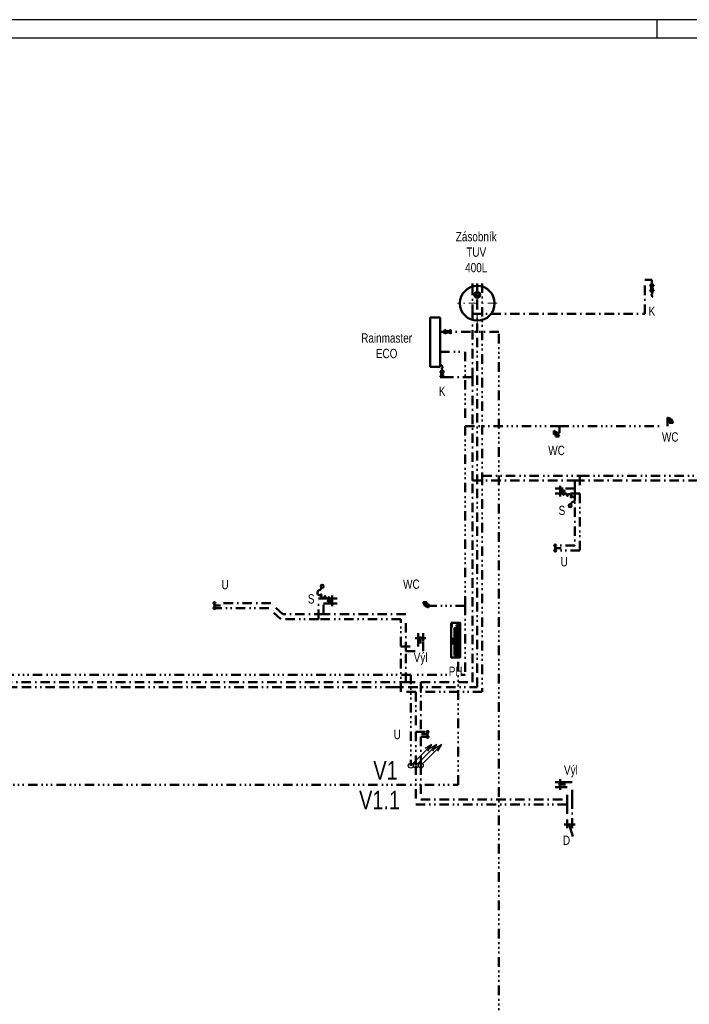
# Model space of a CAD drawing. Header units: millimetres. Extents: x 198383 to 706415, y -768832 to -310514.
# Tile 21 of 40: x 214594 to 228102, y -385240 to -365370. Entities that reach past the tile are written whole.
import ezdxf

# ---------------------------------------------------------------- set-up
doc = ezdxf.new("R2010")
doc.units = ezdxf.units.MM
for name, pattern in [('DASHDOT', [25.4, 12.7, -6.35, 0, -6.35]), ('DASHED', [19.05, 12.7, -6.35]), ('DIVIDE', [31.75, 12.7, -6.35, 0, -6.35, 0, -6.35]), ('DIVIDE3', [50.8, 12.7, -6.35, 12.7, -6.35, 0, -6.35, 0, -6.35]), ('DIVIDE5', [38.1, 12.7, -6.35, 0, -6.35, 0, -6.35, 0, -6.35])]:
    doc.linetypes.add(name, pattern=pattern)
for name, color, linetype in [('Z-armatury-stavajici_stav-popis', 7, 'Continuous'), ('ZTI-st_popis', 7, 'Continuous'), ('ZTI-stoupacky_voda-stavajici_stav', 7, 'Continuous')]:
    doc.layers.add(name, color=color, linetype=linetype)
for name, color, linetype, lineweight in [('ZTI-DSP-armatury-stavajici_stav', 7, 'Continuous', 50), ('ZTI-DSP-formaty', 102, 'Continuous', 25), ('ZTI-DSP-objekty-stavajici_stav', 7, 'Continuous', 50), ('ZTI-DSP-potr_cirkulace', 40, 'DIVIDE3', 50), ('ZTI-DSP-potr_pozarni', 142, 'DIVIDE5', 50), ('ZTI-DSP-potr_studena', 142, 'DASHDOT', 50), ('ZTI-DSP-potr_tepla', 20, 'DIVIDE', 50), ('ZTI-DSP-potr_uzitkova', 142, 'DIVIDE5', 50)]:
    doc.layers.add(name, color=color, linetype=linetype, lineweight=lineweight)
doc.layers.add('ZTI-DSP-stoupacky_stred', color=7, linetype='Continuous', plot=False)
doc.styles.get("Standard").update_dxf_attribs({"font": 'ic-simplex.shx', "width": 0.8})

# ---------------------------------------------------------------- blocks, each defined once
blk = doc.blocks.new('*U85', base_point=(-125, 41.25))
at = {"color": 0, "linetype": 'ByBlock', "lineweight": -2, "ltscale": 15}
for p, q in [((-78.15, 51.58), (-125, 82.5)), ((-125, 82.5), (-125, 0)), ((-125, 0), (-78.15, 30.92)), ((-46.85, 51.58), (0, 82.5)), ((0, 0), (-46.85, 30.92)), ((0, 82.5), (0, 0))]:
    blk.add_line(p, q, dxfattribs=at)
blk.add_circle((-62.5, 41.25), 18.75, dxfattribs=at)
for centre, radius, start, end in [((15.63, 48.46), 17.21, 204.763516, 335.222533), ((46.88, 34.04), 17.2, 24.777467, 155.236484), ((78.13, 48.46), 17.21, 204.763516, 335.222533), ((109.38, 34.04), 17.2, 24.777467, 155.236484)]:
    blk.add_arc(centre, radius, start, end, dxfattribs=at)
blk = doc.blocks.new('*U141', base_point=(-112.5, 75))
at = {"color": 0, "linetype": 'ByBlock', "lineweight": -2, "ltscale": 15}
for p, q in [((-112.5, 112.5), (-37.5, 75)), ((-112.5, 37.5), (-112.5, 112.5)), ((-112.5, 37.5), (-37.5, 75)), ((-37.5, 75), (-75, 0)), ((-75, 0), (0, 0)), ((-37.5, 75), (0, 0))]:
    blk.add_line(p, q, dxfattribs=at)
blk = doc.blocks.new('*U140', base_point=(-112.5, 75))
at = {"color": 0, "linetype": 'ByBlock', "lineweight": -2, "ltscale": 15}
for p, q in [((-112.5, 112.5), (-37.5, 75)), ((-112.5, 37.5), (-112.5, 112.5)), ((-112.5, 37.5), (-37.5, 75)), ((-37.5, 75), (-75, 0)), ((-75, 0), (0, 0)), ((-37.5, 75), (0, 0))]:
    blk.add_line(p, q, dxfattribs=at)
blk = doc.blocks.new('*U87')
at = {"color": 0, "linetype": 'ByBlock', "lineweight": -2, "ltscale": 15}
for p in [(20, 0), (80, 0)]:
    blk.add_line(p, (50, 0), dxfattribs=at)
blk.add_lwpolyline([(50, 0), (50, 122.07)], dxfattribs=at)
for centre in [(0, 0), (100, 0)]:
    blk.add_circle(centre, 20, dxfattribs=at)
blk = doc.blocks.new('*U96', base_point=(-50, 0))
at = {"color": 0, "linetype": 'ByBlock', "lineweight": -2, "ltscale": 15}
for p, q in [((218.39, 358.75), (218.39, 358.75)), ((-108.02, 98.51), (107.88, 98.51)), ((-50, 0), (-50, 156.88)), ((-10.07, 98.51), (-10.07, 180.69)), ((9.93, 98.51), (9.93, 180.69)), ((50, 0), (50, 156.38))]:
    blk.add_line(p, q, dxfattribs=at)
blk.add_circle((294.54, 300.28), 30.41, dxfattribs=at)
for centre, radius, start, end in [((116.13, 196.14), 66.34, 121.61995, 210.461604), ((118.47, 276.83), 55.14, 86.194219, 225.213104), ((86.36, 244.49), 9.56, 225.25427, 121.611429), ((164.55, 339.84), 57.06, 19.352594, 202.42218), ((121.45, 321.59), 10.28, 200.021196, 86.208164), ((279.88, 375.82), 63.82, 195.51498, 258.408276), ((-0.07, 180.69), 10, 0, 180), ((83, 93.51), 83.22, 103.112791, 176.555511), ((65.96, 166.63), 8.13, 210.444109, 103.063197)]:
    blk.add_arc(centre, radius, start, end, dxfattribs=at)
blk = doc.blocks.new('*U135', base_point=(500, 0))
at = {"color": 0, "linetype": 'ByBlock', "lineweight": -2, "ltscale": 15}
for p, q in [((0, 200), (1000, 200)), ((0, 200), (0, 0)), ((1000, 200), (1000, 0)), ((0, 0), (1000, 0))]:
    blk.add_line(p, q, dxfattribs=at)
blk = doc.blocks.new('*U83', base_point=(0, -400))
at = {"color": 40, "linetype": 'DASHDOT', "lineweight": 18, "ltscale": 15}
for p, q in [((0, 400), (0, -330)), ((-400, 0), (400, 0))]:
    blk.add_line(p, q, dxfattribs=at)
at = {"color": 0, "linetype": 'ByBlock', "ltscale": 15}
for p, q in [((-100, -330), (-100, -400)), ((0, -330), (0, -400)), ((100, -330), (100, -400))]:
    blk.add_line(p, q, dxfattribs=at)
blk.add_circle((0, 0), 350, dxfattribs=at)
blk = doc.blocks.new('*U136', base_point=(-125, 41.25))
at = {"color": 0, "linetype": 'ByBlock', "lineweight": -2, "ltscale": 15}
for p, q in [((-78.15, 51.58), (-125, 82.5)), ((-125, 82.5), (-125, 0)), ((-125, 0), (-78.15, 30.92)), ((-46.85, 51.58), (0, 82.5)), ((0, 0), (-46.85, 30.92)), ((0, 82.5), (0, 0))]:
    blk.add_line(p, q, dxfattribs=at)
blk.add_circle((-62.5, 41.25), 18.75, dxfattribs=at)
for centre, radius, start, end in [((15.63, 48.46), 17.21, 204.763516, 335.222533), ((46.88, 34.04), 17.2, 24.777467, 155.236484), ((78.13, 48.46), 17.21, 204.763516, 335.222533), ((109.38, 34.04), 17.2, 24.777467, 155.236484)]:
    blk.add_arc(centre, radius, start, end, dxfattribs=at)
blk = doc.blocks.new('*U95', base_point=(-50, 0))
at = {"color": 0, "linetype": 'ByBlock', "lineweight": -2, "ltscale": 15}
for p, q in [((16.89, 75), (-63.87, 341.62)), ((110, 100), (-110, 100)), ((-50, 175), (-50, 0)), ((50, 175), (50, 0))]:
    blk.add_line(p, q, dxfattribs=at)
blk = doc.blocks.new('*U94')
at = {"color": 0, "linetype": 'ByBlock', "lineweight": -2, "ltscale": 15}
for p, q in [((49.93, 65.67), (49.93, 206.4)), ((-58.02, 98.51), (157.88, 98.51)), ((0, 0), (0, 156.88)), ((100, 0), (100, 156.38))]:
    blk.add_line(p, q, dxfattribs=at)
blk = doc.blocks.new('*U142', base_point=(-112.5, 75))
at = {"color": 0, "linetype": 'ByBlock', "lineweight": -2, "ltscale": 15}
for p, q in [((-112.5, 112.5), (-37.5, 75)), ((-112.5, 37.5), (-112.5, 112.5)), ((-112.5, 37.5), (-37.5, 75)), ((-37.5, 75), (-75, 0)), ((-75, 0), (0, 0)), ((-37.5, 75), (0, 0))]:
    blk.add_line(p, q, dxfattribs=at)
blk = doc.blocks.new('*U137')
at = {"color": 0, "linetype": 'Continuous', "lineweight": -2, "ltscale": 15}
for p, q in [((35.36, 35.36), (424.26, 424.26)), ((424.26, 424.26), (291.68, 344.71)), ((344.71, 291.68), (424.26, 424.26))]:
    blk.add_line(p, q, dxfattribs=at)
blk.add_circle((0, 0), 50, dxfattribs=at)
at = {"layer": 'ZTI-DSP-stoupacky_stred', "linetype": 'Continuous', "ltscale": 15}
blk.add_lwpolyline([(0, 0), (0, 0)], dxfattribs=at)
blk = doc.blocks.new('*U75')
at = {"color": 0, "linetype": 'Continuous', "ltscale": 15}
for p, q in [((35.36, 35.36), (424.26, 424.26)), ((424.26, 424.26), (291.68, 344.71)), ((344.71, 291.68), (424.26, 424.26))]:
    blk.add_line(p, q, dxfattribs=at)
blk.add_circle((0, 0), 50, dxfattribs=at)
at = {"layer": 'ZTI-DSP-stoupacky_stred', "linetype": 'Continuous', "ltscale": 15}
blk.add_lwpolyline([(0, 0), (0, 0)], dxfattribs=at)
blk = doc.blocks.new('*U76')
at = {"color": 0, "linetype": 'Continuous', "ltscale": 15}
for p, q in [((35.36, 35.36), (424.26, 424.26)), ((424.26, 424.26), (291.68, 344.71)), ((344.71, 291.68), (424.26, 424.26))]:
    blk.add_line(p, q, dxfattribs=at)
blk.add_circle((0, 0), 50, dxfattribs=at)
at = {"layer": 'ZTI-DSP-stoupacky_stred', "linetype": 'Continuous', "ltscale": 15}
blk.add_lwpolyline([(0, 0), (0, 0)], dxfattribs=at)
blk = doc.blocks.new('*U88')
at = {"color": 0, "linetype": 'ByBlock', "lineweight": -2, "ltscale": 15}
for p in [(20, 0), (80, 0)]:
    blk.add_line(p, (50, 0), dxfattribs=at)
blk.add_lwpolyline([(50, 0), (50, 122.07)], dxfattribs=at)
for centre in [(0, 0), (100, 0)]:
    blk.add_circle(centre, 20, dxfattribs=at)
blk = doc.blocks.new('*U98', base_point=(-50, 0))
at = {"color": 0, "linetype": 'ByBlock', "lineweight": -2, "ltscale": 15}
for p, q in [((218.39, 358.75), (218.39, 358.75)), ((-108.02, 98.51), (107.88, 98.51)), ((-50, 0), (-50, 156.88)), ((-10.07, 98.51), (-10.07, 180.69)), ((9.93, 98.51), (9.93, 180.69)), ((50, 0), (50, 156.38))]:
    blk.add_line(p, q, dxfattribs=at)
blk.add_circle((294.54, 300.28), 30.41, dxfattribs=at)
for centre, radius, start, end in [((116.13, 196.14), 66.34, 121.61995, 210.461604), ((118.47, 276.83), 55.14, 86.194219, 225.213104), ((86.36, 244.49), 9.56, 225.25427, 121.611429), ((164.55, 339.84), 57.06, 19.352594, 202.42218), ((121.45, 321.59), 10.28, 200.021196, 86.208164), ((279.88, 375.82), 63.82, 195.51498, 258.408276), ((-0.07, 180.69), 10, 0, 180), ((83, 93.51), 83.22, 103.112791, 176.555511), ((65.96, 166.63), 8.13, 210.444109, 103.063197)]:
    blk.add_arc(centre, radius, start, end, dxfattribs=at)
blk = doc.blocks.new('*U89')
at = {"color": 0, "linetype": 'ByBlock', "lineweight": -2, "ltscale": 15}
for p in [(20, 0), (80, 0)]:
    blk.add_line(p, (50, 0), dxfattribs=at)
blk.add_lwpolyline([(50, 0), (50, 122.07)], dxfattribs=at)
for centre in [(0, 0), (100, 0)]:
    blk.add_circle(centre, 20, dxfattribs=at)
blk = doc.blocks.new('*U847', base_point=(44572.5, 0))
at = {"layer": 'ZTI-DSP-formaty', "linetype": 'Continuous', "ltscale": 15}
for p, q in [((44572.5, 31407.75), (0, 31407.75)), ((28822.5, 31407.75), (28822.5, 31032.75)), ((44197.5, 31032.75), (375, 31032.75))]:
    blk.add_line(p, q, dxfattribs=at)
blk = doc.blocks.new('*U925', base_point=(-19.09, -16.06))
at = {"color": 0, "linetype": 'ByBlock', "lineweight": -2, "ltscale": 15}
for p, q in [((87.5, 129.66), (639.44, 129.66)), ((87.5, 103.66), (639.42, 103.66)), ((87.5, 77.66), (639.64, 77.66)), ((322.86, 52.6), (295.61, -16.06)), ((385.53, 52.6), (412.78, -16.06))]:
    blk.add_line(p, q, dxfattribs=at)
at = {"color": 0, "linetype": 'DASHED', "lineweight": -2, "ltscale": 15}
blk.add_line((354.2, 165.94), (354.2, -16.06), dxfattribs=at)
at = {"color": 0, "linetype": 'ByBlock', "lineweight": -2, "ltscale": 15}
for points in [[(-19.09, -16.06), (680.91, -16.06), (680.91, 165.94), (-19.09, 165.94)], [(0, -16.06), (68.59, -16.06), (68.59, 0), (0, 0)]]:
    blk.add_lwpolyline(points, close=True, dxfattribs=at)
for points in [[(87.5, 154.72), (640.56, 154.72)], [(640.35, 52.6), (87.5, 52.6)]]:
    blk.add_lwpolyline(points, dxfattribs=at)
blk.add_circle((36.18, 115.94), 20.67, dxfattribs=at)
for centre, radius, start, end in [((102.93, 143.09), 19.32, 142.993698, 224.035375), ((102.93, 116.67), 19.32, 136.86654, 222.798208), ((102.93, 90.42), 19.32, 136.740786, 222.126076), ((102.93, 64.51), 19.32, 137.117993, 218.062275), ((625.13, 143.09), 19.32, 315.964625, 37.006302), ((625.13, 90.42), 19.33, 317.893807, 43.238898), ((625.13, 116.67), 19.33, 317.201792, 43.13346), ((625.13, 64.51), 19.33, 321.956003, 42.882007)]:
    blk.add_arc(centre, radius, start, end, dxfattribs=at)
blk = doc.blocks.new('*U938')
at = {"color": 0, "linetype": 'Continuous', "ltscale": 15}
for p, q in [((58.63, 0), (-17.92, 55.82)), ((-17.92, 55.82), (-17.92, -55.82)), ((58.63, 0), (-17.92, -55.82))]:
    blk.add_line(p, q, dxfattribs=at)
blk.add_circle((0, 0), 58.63, dxfattribs=at)
at = {"color": 0, "ltscale": 15}
blk.add_solid([(58.63, 0), (-17.92, 55.82), (-17.92, -55.82), (58.63, 0)], dxfattribs=at)
blk = doc.blocks.new('*U939')
at = {"color": 0, "linetype": 'Continuous', "ltscale": 15}
for p, q in [((-62.5, 41.25), (-62.5, -41.25)), ((-15.65, 10.33), (-62.5, 41.25)), ((15.65, 10.33), (62.5, 41.25)), ((62.5, 41.25), (62.5, -41.25)), ((-62.5, -41.25), (-15.65, -10.33)), ((62.5, -41.25), (15.65, -10.33))]:
    blk.add_line(p, q, dxfattribs=at)
blk.add_circle((0, 0), 18.75, dxfattribs=at)

msp = doc.modelspace()

# ---------------------------------------------------------------- linework, layer by layer
at = {"layer": 'ZTI-DSP-potr_cirkulace', "ltscale": 15}
for points in [[(223825.482, -370865.674), (223825.482, -370693.652)], [(223825.482, -378837.729), (223825.482, -370982.934)], [(213588.272, -378837.729), (222146.767, -378837.729)], [(222146.767, -378837.729), (223825.482, -378837.729)]]:
    msp.add_lwpolyline(points, dxfattribs=at)
at = {"layer": 'ZTI-DSP-potr_pozarni', "ltscale": 15}
msp.add_lwpolyline([(213618.715, -380809.223), (223440.586, -380809.223)], dxfattribs=at)
at = {"layer": 'ZTI-DSP-potr_studena', "ltscale": 15}
for points in [[(223725.482, -371307.674), (223725.482, -370693.652)], [(227204.057, -370621.047), (227347.456, -370621.047)], [(227347.456, -370621.047), (227347.456, -370720.582)], [(223725.482, -372587.111), (223725.482, -371307.674)], [(223725.482, -372587.111), (223114.829, -372587.111)], [(223725.482, -374672.827), (223725.482, -372587.111)], [(223725.482, -374672.827), (225796.091, -374672.827)], [(223725.482, -378737.729), (223725.482, -374672.827)], [(225796.091, -374672.827), (225796.091, -374833.611)], [(225796.091, -374672.827), (229077.199, -374672.827)], [(225796.091, -374833.611), (225397.194, -374833.611)], [(225796.091, -374833.611), (225796.091, -375983.655)], [(225796.091, -375983.655), (225397.194, -375983.655)], [(219660.91, -377144.961), (218521.409, -377144.961)], [(219899.938, -377366.452), (219660.91, -377144.961)], [(220723.621, -377148.657), (220997.19, -377148.657)], [(220723.621, -377366.452), (220723.621, -377148.657)], [(220723.621, -377366.452), (219899.938, -377366.452)], [(222382.903, -377366.452), (220723.621, -377366.452)], [(222382.903, -378116.985), (222382.903, -377366.452)], [(222382.903, -378737.729), (222382.903, -378116.985)], [(213487.617, -378737.729), (222382.903, -378737.729)], [(222382.903, -378737.729), (222684.576, -378737.729)], [(222684.576, -378737.729), (223725.482, -378737.729)], [(222684.576, -378737.729), (222684.576, -379841.937)], [(222684.576, -379841.937), (222823.956, -379841.937)], [(222684.576, -379841.937), (222684.576, -380421.131)], [(222684.576, -380421.131), (222684.576, -381105.611)], [(222684.576, -381105.611), (225740.073, -381105.611)], [(225740.073, -381105.611), (225740.073, -381513.631)]]:
    msp.add_lwpolyline(points, dxfattribs=at)
at = {"layer": 'ZTI-DSP-potr_tepla', "ltscale": 15}
for points in [[(223925.482, -370693.652), (223925.482, -374572.827)], [(223925.482, -374572.827), (225896.091, -374572.827)], [(223925.482, -374572.827), (223925.482, -378937.729)], [(225896.091, -374572.827), (225896.091, -374933.611)], [(225896.091, -374572.827), (228977.199, -374572.827)], [(225896.091, -374933.611), (225397.194, -374933.611)], [(225896.091, -374933.611), (225896.091, -376083.655)], [(225896.091, -376083.655), (225397.194, -376083.655)], [(219621.701, -377244.961), (218521.409, -377244.961)], [(219860.729, -377466.452), (219621.701, -377244.961)], [(220623.621, -377466.452), (219860.729, -377466.452)], [(222282.903, -377466.452), (220623.621, -377466.452)], [(222282.903, -378016.985), (222282.903, -377466.452)], [(222282.903, -378937.729), (222282.903, -378016.985)], [(222584.576, -378937.729), (222282.903, -378937.729)], [(223925.482, -378937.729), (222584.576, -378937.729)], [(222584.576, -378937.729), (222584.576, -379741.937)], [(222584.576, -379741.937), (222823.956, -379741.937)], [(222584.576, -379741.937), (222584.576, -380422.218)], [(222584.576, -380422.218), (222584.576, -381205.611)], [(225640.073, -380855.333), (225397.194, -380855.333)], [(225640.073, -381205.611), (225640.073, -380855.333)], [(222584.576, -381205.611), (225640.073, -381205.611)], [(225640.073, -381205.611), (225640.073, -381513.631)]]:
    msp.add_lwpolyline(points, dxfattribs=at)
at = {"layer": 'ZTI-DSP-potr_uzitkova', "ltscale": 15}
for points in [[(223165.058, -371668.65), (223077.187, -371668.65)], [(223077.187, -372073.543), (223578.707, -372073.543)], [(223578.707, -372073.543), (223578.707, -373573.371)], [(227661.298, -373573.371), (227661.298, -373433.653)], [(223578.707, -373573.371), (225481.032, -373573.371)], [(223578.707, -373573.371), (223578.707, -377197.529)], [(225481.032, -373706.694), (225367.587, -373706.694)], [(225481.032, -373573.371), (225481.032, -373706.694)], [(225481.032, -373573.371), (227661.298, -373573.371)], [(223578.707, -377197.529), (222843.874, -377197.529)], [(223578.707, -377197.529), (223578.707, -378590.914)], [(222483.699, -378590.914), (213287.617, -378590.914)], [(223578.707, -378590.914), (222483.699, -378590.914)], [(222483.699, -378590.914), (222483.699, -380424.659)]]:
    msp.add_lwpolyline(points, dxfattribs=at)

# ---------------------------------------------------------------- block references
at = {"layer": 'ZTI-DSP-armatury-stavajici_stav', "ltscale": 15}
for name, p, rotation in [('*U85', (227347.456, -370720.582), 270), ('*U938', (223825.482, -370924.304), 90), ('*U136', (223114.829, -372587.111), 89.99999999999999), ('*U140', (225367.587, -373706.694), 359.9999999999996), ('*U87', (225397.194, -375983.655), 270), ('*U89', (218521.409, -377144.961), 269.9999999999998), ('*U142', (222843.998, -377197.529), 179.9999999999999), ('*U925', (223297.179, -377539.305), 270), ('*U94', (222731.651, -377751.758), 180), ('*U88', (222823.956, -379841.937), 89.99999999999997)]:
    msp.add_blockref(name, p, dxfattribs=dict(at, rotation=rotation))
for name, p in [('*U939', (223227.558, -371668.65)), ('*U141', (227661.298, -373433.653))]:
    msp.add_blockref(name, p, dxfattribs=at)
at = {"layer": 'ZTI-DSP-objekty-stavajici_stav', "ltscale": 15}
for name, p, rotation in [('*U83', (223825.482, -370693.652), 179.9999999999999), ('*U135', (223077.187, -371876.629), 89.99999999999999)]:
    msp.add_blockref(name, p, dxfattribs=dict(at, rotation=rotation))
at = {"layer": 'ZTI-stoupacky_voda-stavajici_stav', "color": 142, "ltscale": 15, "rotation": 360}
msp.add_blockref('*U137', (222483.699, -380424.659), dxfattribs=at)
at = {"layer": 'ZTI-stoupacky_voda-stavajici_stav', "color": 20, "ltscale": 15}
msp.add_blockref('*U75', (222584.576, -380422.218), dxfattribs=at)
at = {"layer": 'ZTI-stoupacky_voda-stavajici_stav', "color": 142, "ltscale": 15}
msp.add_blockref('*U76', (222684.576, -380421.131), dxfattribs=at)

# ---------------------------------------------------------------- texts
at = {"layer": 'Z-armatury-stavajici_stav-popis', "color": 140, "ltscale": 15, "char_height": 187.5, "attachment_point": 2, "bg_fill": 3, "box_fill_scale": 1, "bg_fill_color": 256, "bg_fill_true_color": 13158600, "bg_fill_transparency": 0}
for s, insert, width in [('Zásobník TUV 400L', (223803.543, -369654.278), 278.57143), ('\\W0.80;K', (227347.456, -371158.082), 100), ('Rainmaster ECO', (221995.895, -371700.34), 278.57143), ('\\W0.80;K', (223114.829, -372774.611), 100), ('\\W0.80;WC', (227717.548, -373696.153), 278.57143), ('\\W0.80;WC', (225423.837, -373969.194), 278.57143), ('\\W0.80;S', (225532.523, -375178.285), 100), ('\\W0.80;U', (225577.632, -376215.407), 100), ('\\W0.80;U', (218737.977, -376676.083), 100), ('\\W0.80;WC', (222494.994, -376668.236), 278.57143), ('\\W0.80;S', (220474.473, -376964.226), 100), ('\\W0.80;Výl', (222681.721, -378145.658), 257.14286), ('\\W0.80;U', (222210.431, -379701.238), 100), ('\\W0.80;Výl', (225712.625, -380417.884), 257.14286), ('\\W0.80;D', (225624.461, -381836.543), 100)]:
    msp.add_mtext(s, dxfattribs=dict(at, insert=insert, width=width))
at = {"layer": 'ZTI-st_popis', "ltscale": 15, "char_height": 375, "attachment_point": 2, "bg_fill": 3, "box_fill_scale": 1, "bg_fill_color": 256, "bg_fill_true_color": 13158600, "bg_fill_transparency": 0}
for s, insert, width in [('\\W0.80;V1', (221973.486, -380333.127), 357.14286), ('\\W0.80;V1.1', (221853.335, -380930.896), 728.57143)]:
    msp.add_mtext(s, dxfattribs=dict(at, insert=insert, width=width))

# ---------------------------------------------------------------- next in the draw order: linework, layer by layer
at = {"layer": 'ZTI-DSP-potr_studena', "ltscale": 15}
for points in [[(227204.057, -371307.674), (227204.057, -370621.047)], [(223725.482, -371307.674), (227204.057, -371307.674)], [(222731.651, -378116.985), (222731.651, -377751.758)], [(222382.903, -378116.985), (222731.651, -378116.985)], [(225740.073, -380755.333), (225397.194, -380755.333)], [(225740.073, -381105.611), (225740.073, -380755.333)]]:
    msp.add_lwpolyline(points, dxfattribs=at)
at = {"layer": 'ZTI-DSP-potr_tepla', "ltscale": 15}
for points in [[(220623.621, -377048.657), (220997.19, -377048.657)], [(220623.621, -377466.452), (220623.621, -377048.657)], [(222631.651, -378016.985), (222631.651, -377751.758)], [(222282.903, -378016.985), (222631.651, -378016.985)]]:
    msp.add_lwpolyline(points, dxfattribs=at)

# ---------------------------------------------------------------- next in the draw order: block references
at = {"layer": 'ZTI-DSP-armatury-stavajici_stav', "ltscale": 15}
for name, p, rotation in [('*U96', (225397.194, -374833.611), 269.9999999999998), ('*U98', (220997.19, -377148.657), 89.99999999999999), ('*U94', (225397.194, -380755.333), 269.9999999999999), ('*U95', (225740.073, -381513.631), 179.9999999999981)]:
    msp.add_blockref(name, p, dxfattribs=dict(at, rotation=rotation))
at = {"layer": 'ZTI-DSP-formaty', "ltscale": 15}
msp.add_blockref('*U847', (243195.885, -396777.677), dxfattribs=at)

# ---------------------------------------------------------------- next in the draw order: texts
at = {"layer": 'Z-armatury-stavajici_stav-popis', "color": 140, "ltscale": 15, "insert": (223388.179, -378426.805), "char_height": 187.5, "width": 250, "attachment_point": 2, "bg_fill": 3, "box_fill_scale": 1, "bg_fill_color": 256, "bg_fill_true_color": 13158600, "bg_fill_transparency": 0}
msp.add_mtext('\\W0.80;PH', dxfattribs=at)

# ---------------------------------------------------------------- next in the draw order: linework, layer by layer
at = {"layer": 'ZTI-DSP-potr_pozarni', "ltscale": 15}
msp.add_lwpolyline([(223440.586, -380809.223), (223440.586, -378239.305)], dxfattribs=at)
at = {"layer": 'ZTI-DSP-potr_uzitkova', "ltscale": 15}
msp.add_lwpolyline([(221000.391, -388059.062), (221000.391, -385625.602), (224259.161, -385625.602), (224259.161, -371668.65), (223290.058, -371668.65)], dxfattribs=at)

doc.saveas('drawing.dxf')
